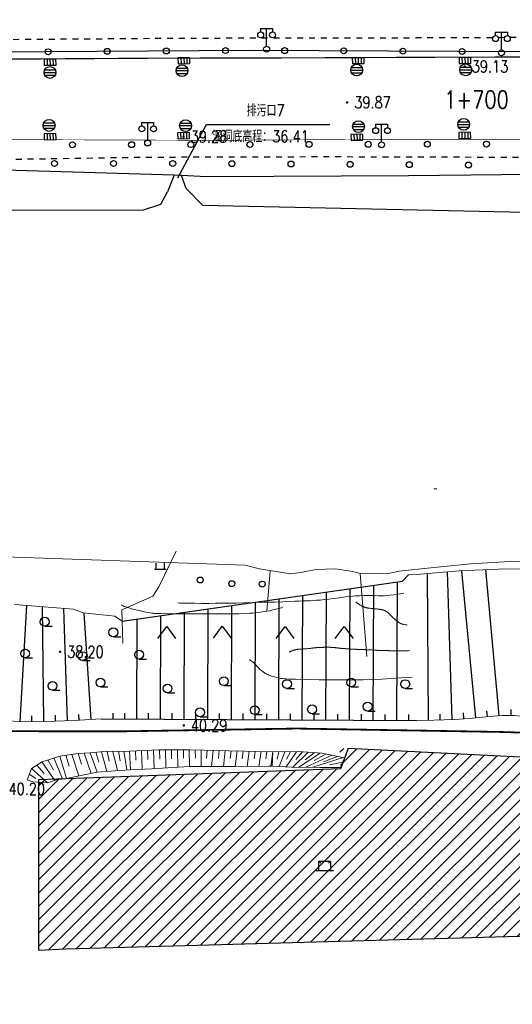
# Model space of a CAD drawing. Extents: x 39508475 to 39522402, y 3783947 to 3795549.
# Tile 56 of 256: x 39510715 to 39510798, y 3794288 to 3794455. Entities that reach past the tile are written whole.
import ezdxf
from ezdxf.enums import TextEntityAlignment as Align

# ---------------------------------------------------------------- set-up
doc = ezdxf.new("R2010")
doc.units = 0
doc.linetypes.add('X3', pattern=[5, 4, -1])
doc.linetypes.add('X6', pattern=[2, 1, -1])
doc.layers.get('0').update_dxf_attribs({"linetype": 'CONTINUOUS'})
doc.layers.add('ASSIST', color=7, linetype='CONTINUOUS', plot=False)
for name, color, linetype in [('COMPONENT', 7, 'CONTINUOUS'), ('DLDW', 14, 'CONTINUOUS'), ('DLSS', 4, 'CONTINUOUS'), ('DMTZ', 3, 'CONTINUOUS'), ('GCD', 1, 'CONTINUOUS'), ('JCDL_DGX', 30, 'CONTINUOUS'), ('JMD', 6, 'CONTINUOUS'), ('SXSS', 5, 'CONTINUOUS'), ('ZBTZ', 3, 'CONTINUOUS'), ('断面线', 2, 'CONTINUOUS')]:
    doc.layers.add(name, color=color, linetype=linetype)
doc.styles.add('HZ', font='rs', dxfattribs={"width": 0.8, "bigfont": 'hztxt'})
doc.linetypes.add('10411', pattern='A,2,[150,AAA.SHX,S=1,R=0,X=0,Y=1],2,[151,AAA.SHX,S=1,R=0,X=0,Y=3],1e-11', length=4)
doc.linetypes.add('10422', pattern='A,2,[150,AAA.SHX,S=1,R=0,X=0,Y=1],2,[177,AAA.SHX,S=1,R=0,X=0,Y=0.8],1e-09', length=4)
doc.linetypes.add('X4', pattern='A,0,-1e-09,[149,symbolx.shx,S=0.15,R=0,X=0,Y=0],-1.6', length=1.6)

# ---------------------------------------------------------------- blocks, each defined once
blk = doc.blocks.new('9330003')
at = {"color": 0}
blk.add_line((0, -0.75), (1.25, -0.75), dxfattribs=at)
blk.add_circle((0, 0), 0.75, dxfattribs=at)
blk = doc.blocks.new('9120003')
at = {"color": 0}
for p, q in [((-1, 0), (1, 0)), ((-0.7, 0), (-0.7, 1)), ((0.7, 0), (0.7, 1))]:
    blk.add_line(p, q, dxfattribs=at)
blk = doc.blocks.new('9340003')
at = {"color": 0}
blk.add_circle((0, 0), 0.5, dxfattribs=at)
blk = doc.blocks.new('9420003')
at = {"color": 0, "linetype": 'Continuous'}
for p, q in [((-1.5, -2), (0, 0)), ((0, 0), (1.5, -2))]:
    blk.add_line(p, q, dxfattribs=at)
blk = doc.blocks.new('3552000')
at = {"color": 0}
for p, q in [((-1.5, 0), (1.5, 0)), ((-1, 1.6), (-0.65, 1.25)), ((-1, 1.6), (1, 1.6)), ((-1, 0), (-1, 1.6)), ((1, 1.6), (0.65, 1.25)), ((1, 1.6), (1, 0))]:
    blk.add_line(p, q, dxfattribs=at)
blk = doc.blocks.new('gc097')
for p, q in [((-1, 2.9), (-1, 3.5)), ((-1, 3.5), (1, 3.5)), ((0, 0.5), (0, 3.5)), ((1, 3.5), (1, 2.9))]:
    blk.add_line(p, q)
for centre in [(-1, 2.4), (1, 2.4), (0, 0)]:
    blk.add_circle(centre, 0.5)
blk = doc.blocks.new('gc170')
at = {"linetype": 'Continuous'}
blk.add_circle((0, 0), 0.5, dxfattribs=at)
blk = doc.blocks.new('gcbj0104')
for p, q in [((-0.5, 0.5), (-0.5, -0.5)), ((0, 0.5), (0, -0.5)), ((0.5, 0.5), (0.5, -0.5))]:
    blk.add_line(p, q)
blk.add_lwpolyline([(-1, 0.5), (-1, -0.5), (1, -0.5), (1, 0.5)], close=True)
blk = doc.blocks.new('gcbj0103')
for p, q in [((-1, 0), (1, 0)), ((-0.9, 0.43), (0.9, 0.43)), ((-0.88, -0.47), (0.88, -0.47))]:
    blk.add_line(p, q)
blk.add_circle((0, 0), 1)
blk = doc.blocks.new('gc200')
at = {"const_width": 0.2}
blk.add_lwpolyline([(-0.1, 0, 1), (0.1, 0, 1)], format="xyb", close=True, dxfattribs=at)

msp = doc.modelspace()

# ---------------------------------------------------------------- hatches: boundary and pattern name
at = {"layer": 'JMD', "linetype": 'Continuous'}
h = msp.add_hatch(dxfattribs=at)
h.set_pattern_fill('411B', color=256, style=0)
h.set_pattern_definition([(45, (39000000, 0), (-1.1313708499, 1.1313708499), [])])
h.paths.add_polyline_path([(39510722.40369, 3794297.28646), (39510813.24724, 3794299.80283), (39510813.66684, 3794304.62588), (39510830.03127, 3794304.41618), (39510831.70967, 3794328.11203), (39510768.76956, 3794331.2575), (39510768.88574, 3794327.77322), (39510717.80205, 3794325.90773), (39510717.80205, 3794297.09174)])

# ---------------------------------------------------------------- linework, layer by layer
at = {"color": 6, "linetype": 'Continuous'}
for p, q in [((39510741.38447, 3794427.82703), (39510746.25501, 3794436.82216)), ((39510746.25501, 3794436.82216), (39510767.10501, 3794436.82216))]:
    msp.add_line(p, q, dxfattribs=at)
at = {"layer": 'ASSIST', "linetype": 'Continuous', "flags": 128}
msp.add_lwpolyline([(39510859.43897, 3794449.36775), (39510812.05619, 3794449.09082), (39510753.63243, 3794449.36553), (39510710.40602, 3794449.08859), (39510663.77996, 3794448.81231), (39510628.72779, 3794448.81231), (39510579.35106, 3794449.08969), (39510523.44534, 3794448.95433), (39510443.84353, 3794448.81497), (39510404.70219, 3794448.6765), (39510382.5348, 3794452.27673), (39510379.48679, 3794452.27673), (39510338.15234, 3794452.14627), (39510305.95415, 3794452.28585), (39510274.36564, 3794449.37797), (39510224.43076, 3794444.24901), (39510215.51537, 3794442.72361), (39510176.30681, 3794434.8308), (39510114.86409, 3794428.59674), (39510082.39132, 3794425.40747)], dxfattribs=at)
at = {"layer": 'ASSIST', "linetype": 'X4', "lineweight": 0}
for points in [[(39510834.48508, 3794360.44835), (39510820.502, 3794360.52), (39510818.87, 3794360.931), (39510816.945, 3794361.78), (39510812.475, 3794361.274), (39510805.097, 3794361.539), (39510796.945, 3794361.637), (39510788.931, 3794361.264), (39510781.725, 3794360.648), (39510780.408, 3794360.596), (39510779.393, 3794359.546)], [(39510731.987, 3794352.742), (39510730.713, 3794353.585), (39510725.359, 3794354.158), (39510723.763, 3794354.792), (39510717.298, 3794355.28), (39510713.74, 3794355.579)]]:
    msp.add_lwpolyline(points, dxfattribs=at)
at = {"layer": 'ASSIST', "linetype": 'X4', "flags": 128}
msp.add_lwpolyline([(39510731.98729, 3794352.74335), (39510779.393, 3794359.546)], dxfattribs=at)
at = {"layer": 'DLSS', "linetype": 'X6', "flags": 128}
for points in [[(39510892.56375, 3794451.68022), (39510874.84713, 3794451.51525), (39510839.3146, 3794451.51587), (39510806.98539, 3794451.57112), (39510778.18036, 3794451.46194), (39510742.48863, 3794451.40633), (39510713.12321, 3794451.18593), (39510678.31982, 3794451.07594), (39510659.47566, 3794451.02113), (39510637.55522, 3794451.29573), (39510611.23454, 3794450.85616), (39510586.76405, 3794450.91045), (39510551.96356, 3794450.91063), (39510519.63337, 3794450.69049), (39510513.639, 3794451.06402), (39510460.3109, 3794451.60663), (39510401.62215, 3794451.01487), (39510395.79846, 3794452.00139), (39510381.65767, 3794454.57221), (39510376.62363, 3794454.47356), (39510329.0043, 3794454.47419), (39510304.97034, 3794454.17792), (39510262.49479, 3794450.12287), (39510218.31488, 3794445.17948), (39510178.40602, 3794437.57295), (39510168.04183, 3794436.58642), (39510121.39143, 3794431.35246), (39510076.61719, 3794426.61049)], [(39509114.05604, 3794290.33142), (39509112.24991, 3794295.83282), (39509112.1639, 3794300.73249), (39509115.17413, 3794309.24247), (39509120.24853, 3794313.1966), (39509122.14067, 3794314.05619), (39509132.37548, 3794314.57195), (39509159.20957, 3794317.32265), (39509189.76964, 3794320.25811), (39509213.70529, 3794322.58523), (39509234.28659, 3794324.74112), (39509259.26076, 3794326.89452), (39509287.06643, 3794329.74057), (39509297.9893, 3794330.5142), (39509318.14864, 3794332.83689), (39509350.33947, 3794335.93364), (39509384.6139, 3794339.4617), (39509418.97552, 3794342.56176), (39509445.91722, 3794344.97718), (39509470.5421, 3794347.30181), (39509492.58016, 3794349.62934), (39509517.37924, 3794352.03979), (39509558.77979, 3794355.99696), (39509584.87378, 3794358.92856), (39509614.7487, 3794361.76811), (39509642.81294, 3794364.61154), (39509666.41218, 3794366.84787), (39509694.74334, 3794369.51619), (39509724.44053, 3794372.26882), (39509742.43872, 3794374.16158), (39509776.0113, 3794377.43301), (39509804.43055, 3794380.3613), (39509828.79315, 3794382.59707), (39509851.696, 3794385.09155), (39509877.43497, 3794387.84556), (39509900.33763, 3794389.82496), (39509921.34805, 3794391.97878), (39509959.05459, 3794395.24647), (39509980.92335, 3794397.65886), (39510005.89307, 3794399.55024), (39510029.41212, 3794402.38952), (39510053.15906, 3794405.4893), (39510069.35519, 3794406.69536), (39510090.36007, 3794409.01888), (39510110.3385, 3794410.91413), (39510135.56217, 3794412.97921), (39510165.00206, 3794416.59047), (39510179.4688, 3794417.53933), (39510201.93835, 3794419.94799), (39510211.67389, 3794420.80772), (39510215.28617, 3794420.89368), (39510220.36058, 3794420.37792), (39510227.77585, 3794419.60457), (39510232.50622, 3794419.60457), (39510243.70161, 3794420.46223), (39510264.36074, 3794422.52635), (39510286.39943, 3794424.59158), (39510302.15519, 3794426.0551), (39510313.01318, 3794427.00383), (39510323.16198, 3794427.00383), (39510342.10988, 3794427.0902), (39510358.12292, 3794427.17643), (39510367.75567, 3794426.74664), (39510386.3599, 3794427.26267), (39510401.78143, 3794427.2635), (39510407.8019, 3794427.60733), (39510414.08038, 3794428.38097), (39510433.28412, 3794430.18625), (39510439.13257, 3794430.87392), (39510443.34691, 3794430.87392), (39510457.30994, 3794430.87531), (39510482.53471, 3794430.96168), (39510508.18649, 3794431.04736), (39510540.1194, 3794431.04736), (39510559.07547, 3794431.21927), (39510589.8041, 3794430.87571), (39510611.59039, 3794430.87599), (39510628.72725, 3794430.87641), (39510644.67099, 3794431.04763), (39510675.80541, 3794430.78975), (39510703.7148, 3794430.79597), (39510735.4826, 3794431.31173), (39510766.13777, 3794431.39644), (39510796.52455, 3794431.31103), (39510821.50199, 3794431.13952), (39510841.64608, 3794431.39754), (39510865.15551, 3794431.22562), (39510898.04013, 3794431.31144), (39510898.81418, 3794431.99911), (39510923.00767, 3794432.17158), (39510942.55698, 3794431.9137), (39510961.06739, 3794431.9137), (39510991.10671, 3794431.91315), (39511011.9482, 3794432.17075), (39511037.77999, 3794432.34239), (39511063.17658, 3794432.60055), (39511081.10047, 3794432.08479), (39511081.87453, 3794431.31116), (39511101.8427, 3794431.39657), (39511117.7731, 3794431.73943), (39511141.57872, 3794431.77863), (39511222.30607, 3794431.78591), (39511249.35029, 3794431.95585), (39511271.48104, 3794431.95612), (39511288.07744, 3794431.95612), (39511301.68013, 3794431.10642), (39511317.01132, 3794429.57492), (39511319.64684, 3794429.48994), (39511338.71295, 3794426.34277), (39511352.83597, 3794422.76789), (39511369.52188, 3794418.934), (39511394.79447, 3794411.36743), (39511418.11984, 3794403.95633), (39511445.34414, 3794394.85157), (39511474.10351, 3794385.66567), (39511495.04762, 3794379.36546), (39511537.59183, 3794365.75798), (39511568.74567, 3794355.97838), (39511603.81306, 3794344.91644), (39511623.30407, 3794339.20992), (39511650.62245, 3794329.8482), (39511658.18894, 3794327.72395), (39511661.92968, 3794327.0442), (39511677.85959, 3794323.80646), (39511701.0162, 3794320.1447), (39511713.00356, 3794318.70021), (39511726.43622, 3794318.19038), (39511738.20057, 3794318.6151), (39511757.28112, 3794319.54676), (39511766.20789, 3794320.39647), (39511782.10602, 3794322.86059), (39511802.71267, 3794326.26854), (39511834.54072, 3794331.20417), (39511859.47468, 3794334.6113), (39511885.1765, 3794339.03533), (39511910.19709, 3794342.69505), (39511931.73182, 3794345.50192), (39511942.95405, 3794347.71114), (39511962.4587, 3794350.69287), (39511973.00078, 3794352.3073), (39511997.33935, 3794356.14173), (39512018.79276, 3794359.45732), (39512047.22551, 3794363.96524), (39512076.58233, 3794368.56058), (39512100.07722, 3794372.64842), (39512109.04357, 3794374.20188)]]:
    msp.add_lwpolyline(points, dxfattribs=at)
at = {"layer": 'DLSS', "linetype": 'Continuous', "flags": 128}
for points, const_width in [([(39510892.95305, 3794453.52362), (39510892.62175, 3794450.70906), (39510892.34566, 3794449.16382), (39510891.24131, 3794448.7775), (39510885.27778, 3794448.55676), (39510860.45405, 3794448.33183), (39510832.64825, 3794448.38702), (39510810.09929, 3794448.27638), (39510785.94405, 3794448.22084), (39510762.44688, 3794448.11082), (39510737.68169, 3794448.05554), (39510711.04282, 3794447.88838)], 0.2), ([(39510693.11556, 3794434.33472), (39510721.88188, 3794434.24147), (39510748.21319, 3794434.14762), (39510777.16908, 3794434.33442), (39510809.67539, 3794434.33396), (39510823.82721, 3794434.33426), (39510852.30955, 3794434.24116), (39510883.7815, 3794434.24146), (39510917.1395, 3794434.61761), (39510947.50306, 3794434.43051), (39510979.28112, 3794434.43096), (39511017.51378, 3794434.71085), (39511062.95499, 3794434.33485), (39511098.74582, 3794434.61595), (39511125.91845, 3794435.08415), (39511152.90782, 3794434.8038), (39511179.23538, 3794434.7092)], 0.1)]:
    msp.add_lwpolyline(points, dxfattribs=dict(at, const_width=const_width))
at = {"layer": 'DLSS', "linetype": 'X3', "const_width": 0.3, "flags": 128}
msp.add_lwpolyline([(39509115.83491, 3794201.06317), (39509126.55477, 3794210.45786), (39509130.51645, 3794212.39892), (39509159.51346, 3794215.03875), (39509207.40211, 3794218.07486), (39509225.30682, 3794219.3266), (39509228.88011, 3794222.19936), (39509238.6678, 3794234.85502), (39509242.86251, 3794239.51355), (39509257.02184, 3794243.48767), (39509261.91569, 3794243.64296), (39509289.12945, 3794241.93669), (39509315.64685, 3794240.14964), (39509332.75644, 3794241.46991), (39509358.18356, 3794240.22775), (39509379.27259, 3794241.62566), (39509386.18611, 3794243.10086), (39509391.15764, 3794243.10086), (39509400.47925, 3794243.02322), (39509412.38861, 3794242.17313), (39509417.74853, 3794241.62963), (39509421.7879, 3794241.78491), (39509427.69158, 3794242.4837), (39509444.41727, 3794243.49631), (39509465.80709, 3794243.8098), (39509489.91103, 3794245.05208), (39509517.2818, 3794246.99312), (39509553.9022, 3794250.41078), (39509589.12197, 3794254.9263), (39509630.63833, 3794256.99329), (39509680.16049, 3794263.82929), (39509707.62118, 3794265.56804), (39509737.86388, 3794269.93302), (39509794.70316, 3794276.15403), (39509850.66557, 3794282.62754), (39509880.16374, 3794286.35696), (39509954.7622, 3794297.42352), (39509964.21347, 3794301.81731), (39509969.9282, 3794302.14685), (39509974.54394, 3794302.14685), (39509978.17059, 3794302.14685), (39510023.11311, 3794305.38856), (39510088.4093, 3794314.72115), (39510113.14818, 3794318.86658), (39510126.22235, 3794322.50133), (39510146.96289, 3794323.37704), (39510152.85059, 3794324.06937), (39510158.39196, 3794324.24245), (39510167.13694, 3794324.58862), (39510192.46151, 3794325.19962), (39510213.7981, 3794325.72108), (39510219.59923, 3794326.67304), (39510232.6734, 3794327.45191), (39510260.06199, 3794328.23403), (39510275.49099, 3794329.01616), (39510282.07137, 3794329.01616), (39510298.4572, 3794329.01616), (39510315.18874, 3794329.96812), (39510324.10689, 3794330.66045), (39510329.9946, 3794331.09316), (39510345.52681, 3794332.48107), (39510368.32346, 3794333.43303), (39510394.05735, 3794334.64786), (39510406.00594, 3794336.3787), (39510417.98073, 3794338.02494), (39510452.54562, 3794337.59495), (39510479.78196, 3794337.59495), (39510543.88737, 3794336.29021), (39510556.54105, 3794336.29021), (39510581.31334, 3794336.5755), (39510618.07159, 3794335.43437), (39510652.44832, 3794335.43437), (39510686.25779, 3794334.29324), (39510720.16144, 3794334.10306), (39510731.95885, 3794334.10306), (39510761.49667, 3794334.57853), (39510795.67906, 3794334.00867), (39510826.72559, 3794333.05773), (39510851.78793, 3794333.24763), (39510863.29993, 3794332.96235), (39510872.81399, 3794332.96235), (39510879.28354, 3794332.96235), (39510904.25142, 3794334.68248), (39510911.4821, 3794334.68248), (39510945.95909, 3794333.15468), (39510980.63469, 3794333.24978), (39511012.8349, 3794333.44196), (39511047.12356, 3794333.63215), (39511082.55429, 3794334.48799), (39511110.90615, 3794335.43893), (39511139.01686, 3794333.15668), (39511167.68643, 3794331.15756), (39511206.73306, 3794327.91649), (39511240.07003, 3794325.43789), (39511276.54237, 3794319.63185), (39511308.7302, 3794313.92021), (39511343.5952, 3794306.68404), (39511391.97605, 3794294.40404), (39511438.25927, 3794284.49665), (39511464.71904, 3794278.31282), (39511487.58485, 3794272.97939), (39511519.49325, 3794265.93385), (39511557.88793, 3794257.24632), (39511582.13035, 3794253.86736), (39511626.90746, 3794244.6447), (39511638.75233, 3794243.03028), (39511652.34701, 3794240.60866), (39511681.84907, 3794233.47304), (39511694.36696, 3794234.68385), (39511704.89158, 3794235.23448), (39511713.97404, 3794237.88499), (39511732.37087, 3794243.38601), (39511778.62181, 3794247.98241), (39511821.93597, 3794253.29104), (39511832.70661, 3794255.42448), (39511837.05448, 3794256.48442), (39511843.94745, 3794257.22638), (39511884.35086, 3794263.798), (39511944.43671, 3794272.07796), (39511959.43624, 3794278.03052), (39511964.42039, 3794279.51443), (39511972.798, 3794281.8463), (39511984.56908, 3794284.07217), (39512007.92628, 3794289.3808), (39512054.95431, 3794294.47983), (39512090.72123, 3794299.15106), (39512102.49231, 3794301.16494), (39512112.4606, 3794301.58891), (39512113.8392, 3794302.11889)], dxfattribs=at)
at = {"layer": 'DMTZ', "linetype": 'Continuous'}
for p, q in [((39510783.75796, 3794335.97214), (39510783.59478, 3794360.80784)), ((39510787.75645, 3794336.07419), (39510786.98165, 3794361.09736)), ((39510791.7426, 3794336.39955), (39510789.37433, 3794361.28463)), ((39510795.72517, 3794336.77254), (39510793.46244, 3794361.47491)), ((39510774.43248, 3794335.99389), (39510774.54135, 3794358.84979)), ((39510778.43243, 3794335.97484), (39510778.54413, 3794359.42419)), ((39510762.43261, 3794336.05105), (39510762.533, 3794357.12661)), ((39510766.43257, 3794336.032), (39510766.53578, 3794357.70101)), ((39510770.43252, 3794336.01295), (39510770.53856, 3794358.2754)), ((39510714.7253, 3794335.78642), (39510715.83447, 3794355.40299)), ((39510750.43275, 3794336.10821), (39510750.52466, 3794355.40343)), ((39510754.43271, 3794336.08916), (39510754.52744, 3794355.97783)), ((39510758.43266, 3794336.0701), (39510758.53022, 3794356.55222)), ((39510718.72371, 3794335.76784), (39510718.52468, 3794355.18741)), ((39510722.72185, 3794335.88764), (39510722.12034, 3794354.91599)), ((39510726.71558, 3794336.10418), (39510725.57308, 3794354.13509)), ((39510738.43289, 3794336.16537), (39510738.51631, 3794353.68025)), ((39510742.43284, 3794336.14631), (39510742.5191, 3794354.25465)), ((39510746.4328, 3794336.12726), (39510746.52188, 3794354.82904)), ((39510734.43293, 3794336.18442), (39510734.51353, 3794353.10586)), ((39510724.71958, 3794335.97771), (39510724.65634, 3794336.9757)), ((39510730.43298, 3794336.20347), (39510730.43774, 3794337.20346)), ((39510732.43295, 3794336.19395), (39510732.43772, 3794337.19394)), ((39510736.43291, 3794336.17489), (39510736.43767, 3794337.17488)), ((39510740.43286, 3794336.15584), (39510740.43763, 3794337.15583)), ((39510744.43282, 3794336.13679), (39510744.43758, 3794337.13678)), ((39510748.43277, 3794336.11774), (39510748.43754, 3794337.11772)), ((39510752.43273, 3794336.09868), (39510752.43749, 3794337.09867)), ((39510756.43268, 3794336.07963), (39510756.43745, 3794337.07962)), ((39510760.43264, 3794336.06058), (39510760.4374, 3794337.06057)), ((39510764.43259, 3794336.04152), (39510764.43735, 3794337.04151)), ((39510768.43255, 3794336.02247), (39510768.43731, 3794337.02246)), ((39510772.4325, 3794336.00342), (39510772.43726, 3794337.00341)), ((39510776.43246, 3794335.98437), (39510776.43722, 3794336.98436)), ((39510780.43241, 3794335.96531), (39510780.43717, 3794336.9653)), ((39510785.75741, 3794336.01229), (39510785.72646, 3794337.01181)), ((39510789.75068, 3794336.22034), (39510789.66767, 3794337.21688)), ((39510793.73361, 3794336.58903), (39510793.63886, 3794337.58453)), ((39510797.72314, 3794336.78165), (39510797.74173, 3794337.78148)), ((39510716.72382, 3794335.74734), (39510716.71357, 3794336.74729)), ((39510720.72285, 3794335.82445), (39510720.69126, 3794336.82395))]:
    msp.add_line(p, q, dxfattribs=at)
at = {"layer": 'DMTZ', "linetype": '10411', "flags": 128}
for points in [[(39510740.77252, 3794428.24442), (39510712.09849, 3794429.08329), (39510667.81565, 3794428.94643), (39510624.21836, 3794428.95347), (39510615.02474, 3794428.86057), (39510612.85652, 3794428.38755), (39510611.74668, 3794428.01618), (39510610.11916, 3794426.22589)], [(39511126.17757, 3794422.45692), (39511097.01308, 3794424.83531), (39511062.04215, 3794426.20657), (39511026.71217, 3794425.79598), (39510999.9646, 3794426.20767), (39510965.6843, 3794425.7951), (39510924.56173, 3794427.30037), (39510883.72301, 3794427.71117), (39510859.86415, 3794427.71249), (39510845.62261, 3794427.43876), (39510817.23858, 3794428.53498), (39510780.36065, 3794428.12461), (39510746.23001, 3794427.98818), (39510742.02145, 3794428.20882)]]:
    msp.add_lwpolyline(points, dxfattribs=at)
at = {"layer": 'DMTZ', "linetype": '10422', "flags": 128}
msp.add_lwpolyline([(39510742.80115, 3794425.9749), (39510742.02145, 3794428.20882), (39510740.77252, 3794428.24442), (39510739.6232, 3794425.411)], dxfattribs=at)
at = {"layer": 'DMTZ', "linetype": 'Continuous', "lineweight": 0}
for points in [[(39510781.758, 3794335.959), (39510784.65, 3794335.978), (39510788.138, 3794336.086), (39510790.623, 3794336.293), (39510794.038, 3794336.618), (39510796.145, 3794336.811), (39510798.296, 3794336.771), (39510801.159, 3794336.485), (39510803.935, 3794336.373), (39510805.461, 3794336.361), (39510809.4, 3794336.164), (39510812.569, 3794335.994), (39510816.566, 3794335.754), (39510819.706, 3794335.396), (39510822.91, 3794334.562), (39510824.053, 3794334.414), (39510825.477, 3794334.271), (39510828.398, 3794334.276), (39510829.936, 3794334.266), (39510831.959, 3794334.253), (39510833.586, 3794334.43), (39510834.936, 3794335.478), (39510836.707, 3794336.716), (39510838.607, 3794339.583)], [(39510711.62, 3794335.962), (39510715.617, 3794335.736), (39510719.032, 3794335.771), (39510723.872, 3794335.924), (39510728.433, 3794336.213)]]:
    msp.add_lwpolyline(points, dxfattribs=at)
at = {"layer": 'DMTZ', "linetype": 'Continuous', "flags": 128}
msp.add_lwpolyline([(39510728.433, 3794336.213), (39510781.758, 3794335.959)], dxfattribs=at)
at = {"layer": 'JCDL_DGX', "color": 42, "linetype": 'Continuous', "lineweight": 15, "true_color": 0xc28700}
for points in [[(39510750, 3794355.805), (39510751.23111, 3794355.8256), (39510752.54337, 3794355.85385), (39510754.06607, 3794355.89301), (39510755.91478, 3794355.94563), (39510757.73324, 3794355.99953), (39510759.1423, 3794356.04346), (39510760.24008, 3794356.0807), (39510761.145, 3794356.115), (39510761.91991, 3794356.14578), (39510762.5294, 3794356.16985), (39510763.0169, 3794356.18888), (39510763.43374, 3794356.20492), (39510763.83946, 3794356.22291), (39510764.28521, 3794356.24928), (39510764.81592, 3794356.28718), (39510765.471, 3794356.339), (39510766.1807, 3794356.40171), (39510766.91655, 3794356.48048), (39510767.74947, 3794356.58398), (39510768.74404, 3794356.71929), (39510769.74162, 3794356.85338), (39510770.58581, 3794356.95231), (39510771.34294, 3794357.02244), (39510772.085, 3794357.072), (39510772.79444, 3794357.10674), (39510773.42906, 3794357.12121), (39510774.04202, 3794357.11507), (39510774.68793, 3794357.08938), (39510775.31196, 3794357.06294), (39510775.84278, 3794357.05403), (39510776.32236, 3794357.06324), (39510776.796, 3794357.09), (39510777.30044, 3794357.13376), (39510777.89567, 3794357.20681), (39510778.64479, 3794357.31837), (39510779.60082, 3794357.47518)], [(39510731.79391, 3794355.51326), (39510731.91862, 3794355.44404), (39510732.02362, 3794355.38917), (39510732.1171, 3794355.3447), (39510732.208, 3794355.306), (39510732.30816, 3794355.2667), (39510732.43643, 3794355.21995), (39510732.60708, 3794355.16078), (39510732.83164, 3794355.08502), (39510733.07246, 3794355.00603), (39510733.30415, 3794354.93474), (39510733.54762, 3794354.86511), (39510733.823, 3794354.791), (39510734.1273, 3794354.71344), (39510734.47937, 3794354.63082), (39510734.91605, 3794354.53502), (39510735.46862, 3794354.41875), (39510736.0146, 3794354.30618), (39510736.42649, 3794354.22424), (39510736.73181, 3794354.16778), (39510736.965, 3794354.13), (39510737.15271, 3794354.10212), (39510737.28721, 3794354.08285), (39510737.37671, 3794354.0711), (39510737.43236, 3794354.06528), (39510737.49227, 3794354.06107), (39510737.59776, 3794354.05537), (39510737.76242, 3794354.04752), (39510737.996, 3794354.037), (39510738.5088, 3794354.02594), (39510739.72212, 3794354.01602), (39510741.80679, 3794354.00642), (39510744.87685, 3794353.99628), (39510747.99099, 3794353.99054), (39510750, 3794353.99671)], [(39510741.405, 3794355.855), (39510741.71727, 3794355.83035), (39510741.98759, 3794355.8123), (39510742.23779, 3794355.79968), (39510742.491, 3794355.791), (39510742.82308, 3794355.78443), (39510743.36947, 3794355.77971), (39510744.19882, 3794355.77656), (39510745.36131, 3794355.77459), (39510746.60197, 3794355.7747), (39510747.72486, 3794355.77932), (39510748.82529, 3794355.78927), (39510750, 3794355.805)], [(39510771.471, 3794356.01), (39510771.65972, 3794355.87241), (39510771.80055, 3794355.77043), (39510771.90273, 3794355.69746), (39510771.978, 3794355.645), (39510772.04214, 3794355.60105), (39510772.10249, 3794355.56003), (39510772.16439, 3794355.51835), (39510772.23306, 3794355.47247), (39510772.30009, 3794355.42814), (39510772.35583, 3794355.39228), (39510772.40455, 3794355.36225), (39510772.451, 3794355.335), (39510772.49384, 3794355.31053), (39510772.529, 3794355.29092), (39510772.55914, 3794355.27475), (39510772.58724, 3794355.26034), (39510772.61524, 3794355.24657), (39510772.64497, 3794355.23277), (39510772.67935, 3794355.21765), (39510772.721, 3794355.2), (39510772.76589, 3794355.18163), (39510772.81242, 3794355.1638), (39510772.86507, 3794355.14489), (39510772.92793, 3794355.12335), (39510772.99107, 3794355.10222), (39510773.04474, 3794355.08485), (39510773.09319, 3794355.06994), (39510773.141, 3794355.056), (39510773.18546, 3794355.04336), (39510773.22132, 3794355.03332), (39510773.25124, 3794355.02515), (39510773.27824, 3794355.01801), (39510773.30677, 3794355.01109), (39510773.34241, 3794355.00375), (39510773.38909, 3794354.99527), (39510773.45, 3794354.985), (39510773.52736, 3794354.97358), (39510773.63585, 3794354.96077), (39510773.78815, 3794354.94526), (39510773.99409, 3794354.92592), (39510774.2044, 3794354.90645), (39510774.3731, 3794354.89047), (39510774.51255, 3794354.87677), (39510774.637, 3794354.864), (39510774.7512, 3794354.8521), (39510774.85217, 3794354.84168), (39510774.94824, 3794354.83189), (39510775.04809, 3794354.82183), (39510775.14298, 3794354.81213), (39510775.22043, 3794354.80373), (39510775.28625, 3794354.79592), (39510775.347, 3794354.788), (39510775.40193, 3794354.78049), (39510775.44589, 3794354.77425), (39510775.48209, 3794354.76878), (39510775.51424, 3794354.76357), (39510775.54565, 3794354.75822), (39510775.57912, 3794354.75223), (39510775.61792, 3794354.745), (39510775.665, 3794354.736), (39510775.7155, 3794354.72619), (39510775.76711, 3794354.71592), (39510775.82477, 3794354.70421), (39510775.89298, 3794354.69014), (39510775.96115, 3794354.67567), (39510776.01864, 3794354.66241), (39510776.06996, 3794354.64924), (39510776.12, 3794354.635), (39510776.16712, 3794354.62094), (39510776.20747, 3794354.60842), (39510776.24426, 3794354.59641), (39510776.28094, 3794354.58383), (39510776.31709, 3794354.57068), (39510776.35191, 3794354.55657), (39510776.38854, 3794354.54009), (39510776.43, 3794354.52), (39510776.4719, 3794354.49881), (39510776.51016, 3794354.47821), (39510776.54807, 3794354.45632), (39510776.58893, 3794354.43135), (39510776.63067, 3794354.40476), (39510776.67193, 3794354.37677), (39510776.7165, 3794354.34467), (39510776.768, 3794354.306), (39510776.82253, 3794354.26346), (39510776.87849, 3794354.21684), (39510776.94123, 3794354.16146), (39510777.01566, 3794354.0932), (39510777.09105, 3794354.02306), (39510777.15739, 3794353.96064), (39510777.22014, 3794353.90074), (39510777.285, 3794353.838), (39510777.34822, 3794353.77574), (39510777.4048, 3794353.71765), (39510777.4595, 3794353.65863), (39510777.51718, 3794353.59367), (39510777.57485, 3794353.52891), (39510777.62949, 3794353.47067), (39510777.68596, 3794353.41404), (39510777.749, 3794353.354), (39510777.81308, 3794353.29474), (39510777.87347, 3794353.24102), (39510777.93549, 3794353.18827), (39510778.0044, 3794353.13186), (39510778.07339, 3794353.07604), (39510778.13578, 3794353.0255), (39510778.19686, 3794352.97594), (39510778.262, 3794352.923), (39510778.32732, 3794352.86992), (39510778.38909, 3794352.81983), (39510778.4528, 3794352.76829), (39510778.52379, 3794352.71095), (39510778.59299, 3794352.65557), (39510778.64995, 3794352.61135), (39510778.69901, 3794352.57507), (39510778.745, 3794352.543), (39510778.78705, 3794352.51458), (39510778.82133, 3794352.49199), (39510778.8504, 3794352.47361), (39510778.87718, 3794352.45752), (39510778.90384, 3794352.44223), (39510778.93253, 3794352.42683), (39510778.96607, 3794352.40987), (39510779.007, 3794352.39), (39510779.05034, 3794352.36949), (39510779.09292, 3794352.35013), (39510779.13866, 3794352.33021), (39510779.19127, 3794352.30804), (39510779.24615, 3794352.286), (39510779.30043, 3794352.26656), (39510779.35914, 3794352.24811), (39510779.427, 3794352.229), (39510779.51582, 3794352.20816), (39510779.65324, 3794352.18321), (39510779.85609, 3794352.1515), (39510780.13692, 3794352.1108)], [(39510750, 3794353.99671), (39510750.24121, 3794353.99745), (39510751.76699, 3794354.01869), (39510752.755, 3794354.055), (39510753.49187, 3794354.09604), (39510754.07446, 3794354.13504), (39510754.54455, 3794354.17546), (39510754.95129, 3794354.22069), (39510755.32719, 3794354.26833), (39510755.68148, 3794354.31782), (39510756.04552, 3794354.37393), (39510756.45, 3794354.441), (39510756.90786, 3794354.52656), (39510757.47239, 3794354.65211), (39510758.20508, 3794354.83267), (39510759.15648, 3794355.07966)], [(39510780.57417, 3794347.76681), (39510780.46992, 3794347.76331), (39510780.38909, 3794347.76079), (39510780.32605, 3794347.75909), (39510780.274, 3794347.758), (39510780.22618, 3794347.75721), (39510780.179, 3794347.75663), (39510780.12811, 3794347.75623), (39510780.06941, 3794347.75596), (39510780.00908, 3794347.75573), (39510779.95208, 3794347.75551), (39510779.89337, 3794347.75527), (39510779.828, 3794347.755), (39510779.76016, 3794347.75473), (39510779.69219, 3794347.75452), (39510779.61773, 3794347.75435), (39510779.53082, 3794347.75421), (39510779.44433, 3794347.75409), (39510779.37142, 3794347.75402), (39510779.30638, 3794347.75399), (39510779.243, 3794347.754), (39510779.18386, 3794347.75404), (39510779.13475, 3794347.75414), (39510779.09189, 3794347.7543), (39510779.05111, 3794347.75454), (39510779.01001, 3794347.75477), (39510778.96595, 3794347.75492), (39510778.91458, 3794347.75499), (39510778.852, 3794347.755), (39510778.78305, 3794347.75495), (39510778.70776, 3794347.75481), (39510778.61855, 3794347.75455), (39510778.50877, 3794347.75416), (39510778.39911, 3794347.75375), (39510778.3103, 3794347.75344), (39510778.23578, 3794347.7532), (39510778.168, 3794347.753), (39510778.10681, 3794347.75282), (39510778.05702, 3794347.75266), (39510778.01489, 3794347.75249), (39510777.97623, 3794347.75231), (39510777.93776, 3794347.75215), (39510777.89639, 3794347.75204), (39510777.84802, 3794347.752), (39510777.789, 3794347.752), (39510777.72488, 3794347.752), (39510777.65738, 3794347.75192), (39510777.57991, 3794347.75177), (39510777.48653, 3794347.75153), (39510777.39261, 3794347.75143), (39510777.31314, 3794347.75176), (39510777.24186, 3794347.75261), (39510777.172, 3794347.754), (39510777.10613, 3794347.75566), (39510777.04982, 3794347.75753), (39510776.99861, 3794347.75979), (39510776.94769, 3794347.76261), (39510776.89687, 3794347.76551), (39510776.8461, 3794347.76806), (39510776.79062, 3794347.77049), (39510776.726, 3794347.773), (39510776.6582, 3794347.77553), (39510776.59077, 3794347.778), (39510776.51743, 3794347.78066), (39510776.43232, 3794347.7837), (39510776.34717, 3794347.78664), (39510776.27374, 3794347.7889), (39510776.20611, 3794347.79062), (39510776.138, 3794347.792), (39510776.07293, 3794347.79304), (39510776.01672, 3794347.79351), (39510775.96484, 3794347.79339), (39510775.91248, 3794347.79272), (39510775.86016, 3794347.79207), (39510775.80845, 3794347.79204), (39510775.75257, 3794347.79269), (39510775.688, 3794347.794), (39510775.62024, 3794347.79569), (39510775.55238, 3794347.79774), (39510775.47806, 3794347.80037), (39510775.39136, 3794347.80376), (39510775.30538, 3794347.80735), (39510775.23376, 3794347.81072), (39510775.171, 3794347.81418), (39510775.111, 3794347.818), (39510775.05567, 3794347.82191), (39510775.01042, 3794347.82571), (39510774.97187, 3794347.82972), (39510774.93618, 3794347.83429), (39510774.9002, 3794347.83887), (39510774.8606, 3794347.84296), (39510774.81336, 3794347.84688), (39510774.755, 3794347.851), (39510774.68979, 3794347.85507), (39510774.61682, 3794347.85883), (39510774.52864, 3794347.8626), (39510774.41879, 3794347.86671), (39510774.30891, 3794347.87067), (39510774.22064, 3794347.87387), (39510774.14749, 3794347.87656), (39510774.082, 3794347.879), (39510774.02329, 3794347.88114), (39510773.9756, 3794347.88272), (39510773.93538, 3794347.88381), (39510773.89858, 3794347.88457), (39510773.86213, 3794347.88536), (39510773.82321, 3794347.88661), (39510773.77797, 3794347.88845), (39510773.723, 3794347.891), (39510773.66382, 3794347.89403), (39510773.60278, 3794347.89767), (39510773.53402, 3794347.90231), (39510773.4522, 3794347.90826), (39510773.36965, 3794347.91424), (39510773.29817, 3794347.91895), (39510773.232, 3794347.92274), (39510773.165, 3794347.926), (39510773.10071, 3794347.92881), (39510773.04471, 3794347.9309), (39510772.99244, 3794347.93241), (39510772.9391, 3794347.93352), (39510772.88553, 3794347.93454), (39510772.8324, 3794347.93572), (39510772.77477, 3794347.93717), (39510772.708, 3794347.939), (39510772.63784, 3794347.94092), (39510772.56747, 3794347.9427), (39510772.4903, 3794347.94451), (39510772.40017, 3794347.94648), (39510772.3102, 3794347.94855), (39510772.23363, 3794347.95069), (39510772.16441, 3794347.95311), (39510772.096, 3794347.956), (39510772.03141, 3794347.95905), (39510771.97656, 3794347.96206), (39510771.9271, 3794347.96532), (39510771.87837, 3794347.96908), (39510771.82965, 3794347.97289), (39510771.78023, 3794347.97628), (39510771.72546, 3794347.97956), (39510771.661, 3794347.983), (39510771.59278, 3794347.98638), (39510771.52389, 3794347.98941), (39510771.44783, 3794347.99234), (39510771.35858, 3794347.99543), (39510771.26914, 3794347.99853), (39510771.19239, 3794348.00149), (39510771.1222, 3794348.00456), (39510771.052, 3794348.008), (39510770.98513, 3794348.01145), (39510770.92742, 3794348.01456), (39510770.87425, 3794348.01758), (39510770.82066, 3794348.02079), (39510770.76719, 3794348.0241), (39510770.71446, 3794348.02753), (39510770.6576, 3794348.03139), (39510770.592, 3794348.036), (39510770.5233, 3794348.041), (39510770.45475, 3794348.04634), (39510770.37997, 3794348.05255), (39510770.29298, 3794348.0601), (39510770.20673, 3794348.0676), (39510770.13479, 3794348.07361), (39510770.07158, 3794348.07858), (39510770.011, 3794348.083), (39510769.95491, 3794348.08691), (39510769.90858, 3794348.08996), (39510769.86849, 3794348.09235), (39510769.83069, 3794348.09434), (39510769.79287, 3794348.0963), (39510769.75271, 3794348.09858), (39510769.70627, 3794348.10141), (39510769.65, 3794348.105), (39510769.58903, 3794348.10891), (39510769.52492, 3794348.11296), (39510769.45144, 3794348.11752), (39510769.36293, 3794348.12296), (39510769.2739, 3794348.12858), (39510769.19844, 3794348.13382), (39510769.13062, 3794348.13914), (39510769.064, 3794348.145), (39510769.00114, 3794348.1509), (39510768.94747, 3794348.15637), (39510768.89872, 3794348.16188), (39510768.8503, 3794348.16791), (39510768.8019, 3794348.17409), (39510768.75321, 3794348.18013), (39510768.69966, 3794348.18659), (39510768.637, 3794348.194), (39510768.57101, 3794348.20184), (39510768.50496, 3794348.20991), (39510768.43269, 3794348.219), (39510768.34841, 3794348.2298), (39510768.26392, 3794348.24053), (39510768.19084, 3794348.24935), (39510768.12329, 3794348.25692), (39510768.055, 3794348.264), (39510767.98954, 3794348.27046), (39510767.93262, 3794348.27572), (39510767.87961, 3794348.28017), (39510767.82563, 3794348.28425), (39510767.77173, 3794348.28819), (39510767.71901, 3794348.29205), (39510767.66263, 3794348.29621), (39510767.598, 3794348.301), (39510767.53084, 3794348.30598), (39510767.46496, 3794348.31086), (39510767.39431, 3794348.31608), (39510767.31314, 3794348.32208), (39510767.23223, 3794348.32789), (39510767.16252, 3794348.33243), (39510767.09843, 3794348.336), (39510767.034, 3794348.339), (39510766.97264, 3794348.34156), (39510766.92008, 3794348.34349), (39510766.87216, 3794348.34492), (39510766.82436, 3794348.34602), (39510766.77649, 3794348.34684), (39510766.72827, 3794348.34727), (39510766.67518, 3794348.34731), (39510766.613, 3794348.347), (39510766.54698, 3794348.34628), (39510766.47947, 3794348.34479), (39510766.40404, 3794348.34233), (39510766.31477, 3794348.33875), (39510766.22609, 3794348.33507), (39510766.1529, 3794348.3322), (39510766.08961, 3794348.32992), (39510766.03, 3794348.328), (39510765.97527, 3794348.32634), (39510765.93029, 3794348.32506), (39510765.89165, 3794348.32405), (39510765.85553, 3794348.3232), (39510765.8195, 3794348.32235), (39510765.78118, 3794348.32127), (39510765.7368, 3794348.31985), (39510765.683, 3794348.318), (39510765.62485, 3794348.31594), (39510765.56418, 3794348.31374), (39510765.4951, 3794348.31118), (39510765.41229, 3794348.30806), (39510765.32884, 3794348.30481), (39510765.25734, 3794348.30173), (39510765.19209, 3794348.29855), (39510765.127, 3794348.295), (39510765.06463, 3794348.2914), (39510765.00964, 3794348.28805), (39510764.95749, 3794348.28464), (39510764.90346, 3794348.28089), (39510764.85014, 3794348.27702), (39510764.80065, 3794348.27315), (39510764.7507, 3794348.26892), (39510764.696, 3794348.264), (39510764.64163, 3794348.25891), (39510764.59294, 3794348.25407), (39510764.54583, 3794348.24905), (39510764.49612, 3794348.24342), (39510764.44587, 3794348.23757), (39510764.39673, 3794348.23175), (39510764.3442, 3794348.22539), (39510764.284, 3794348.218), (39510764.2224, 3794348.21021), (39510764.16462, 3794348.20238), (39510764.10557, 3794348.19375), (39510764.04025, 3794348.18366), (39510763.97226, 3794348.17333), (39510763.90316, 3794348.16382), (39510763.82643, 3794348.15432), (39510763.736, 3794348.144), (39510763.63536, 3794348.13321), (39510763.52026, 3794348.12196), (39510763.37878, 3794348.10915), (39510763.20068, 3794348.09379), (39510763.02504, 3794348.07894), (39510762.89279, 3794348.06802), (39510762.79513, 3794348.06034), (39510762.721, 3794348.055), (39510762.66045, 3794348.05094), (39510762.61377, 3794348.04807), (39510762.57775, 3794348.04623), (39510762.54846, 3794348.04518), (39510762.52015, 3794348.04429), (39510762.48779, 3794348.04306), (39510762.44803, 3794348.04133), (39510762.398, 3794348.039), (39510762.3432, 3794348.03652), (39510762.28554, 3794348.03425), (39510762.21939, 3794348.03199), (39510762.13968, 3794348.02954), (39510762.05938, 3794348.02687), (39510761.99101, 3794348.02376), (39510761.92916, 3794348.0199), (39510761.868, 3794348.015), (39510761.8099, 3794348.00985), (39510761.75957, 3794348.00503), (39510761.71294, 3794348.00012), (39510761.66571, 3794347.99471), (39510761.61877, 3794347.98884), (39510761.57323, 3794347.9822), (39510761.52496, 3794347.97412), (39510761.47, 3794347.964), (39510761.41373, 3794347.95303), (39510761.36057, 3794347.94175), (39510761.3058, 3794347.92908), (39510761.24481, 3794347.91403), (39510761.18317, 3794347.89823), (39510761.12597, 3794347.88272), (39510761.06823, 3794347.8661), (39510761.005, 3794347.847), (39510760.94034, 3794347.82676), (39510760.87722, 3794347.80585), (39510760.80988, 3794347.78226), (39510760.73282, 3794347.75416), (39510760.65719, 3794347.72605), (39510760.59522, 3794347.70241), (39510760.54225, 3794347.68139), (39510760.493, 3794347.661), (39510760.44233, 3794347.63893), (39510760.38401, 3794347.61164), (39510760.31196, 3794347.57614), (39510760.221, 3794347.53)], [(39510781.02397, 3794343.26275), (39510778.17119, 3794343.08315), (39510775.94862, 3794342.95799), (39510774.20021, 3794342.88004), (39510772.739, 3794342.839), (39510771.31536, 3794342.81732), (39510769.70802, 3794342.81208), (39510767.75171, 3794342.82413), (39510765.3039, 3794342.85322), (39510762.93725, 3794342.88702), (39510761.28575, 3794342.91677), (39510760.25369, 3794342.94491), (39510759.705, 3794342.974), (39510759.36312, 3794343.00185), (39510759.10777, 3794343.02535), (39510758.92218, 3794343.04632), (39510758.78505, 3794343.06677), (39510758.6606, 3794343.08919), (39510758.52264, 3794343.11754), (39510758.35718, 3794343.15496), (39510758.152, 3794343.204), (39510757.93465, 3794343.25859), (39510757.72346, 3794343.31688), (39510757.49921, 3794343.38462), (39510757.24351, 3794343.46694), (39510756.99117, 3794343.55227), (39510756.77953, 3794343.63131), (39510756.59215, 3794343.71094), (39510756.411, 3794343.798), (39510756.24227, 3794343.88482), (39510756.10151, 3794343.96357), (39510755.97786, 3794344.04095), (39510755.85934, 3794344.12374), (39510755.74301, 3794344.2097), (39510755.62754, 3794344.29894), (39510755.50223, 3794344.4001), (39510755.357, 3794344.521), (39510755.20436, 3794344.6542), (39510755.05124, 3794344.80156), (39510754.88328, 3794344.97802), (39510754.6871, 3794345.19661), (39510754.49459, 3794345.41223), (39510754.34037, 3794345.57753), (39510754.21319, 3794345.70383), (39510754.1, 3794345.805), (39510753.98545, 3794345.89856), (39510753.85316, 3794345.99626), (39510753.6893, 3794346.10759), (39510753.48212, 3794346.24113)]]:
    msp.add_lwpolyline(points, dxfattribs=at)
at = {"layer": 'JMD', "linetype": 'Continuous', "flags": 128}
msp.add_lwpolyline([(39510722.40369, 3794297.28646), (39510813.24724, 3794299.80283), (39510813.66684, 3794304.62588), (39510830.03127, 3794304.41618), (39510831.70967, 3794328.11203), (39510770.20141, 3794331.19979), (39510768.88574, 3794327.77322), (39510717.80205, 3794325.90773), (39510717.80205, 3794297.09174)], close=True, dxfattribs=at)
at = {"layer": 'SXSS', "linetype": 'Continuous', "flags": 128}
for points in [[(39510610.21308, 3794422.38111), (39510690.497, 3794422.268), (39510735.56898, 3794422.38542), (39510738.4837, 3794423.32183), (39510739.6232, 3794425.411)], [(39510742.80115, 3794425.9749), (39510745.54482, 3794423.15024), (39510800.102, 3794421.983), (39510939.669, 3794421.117), (39510997.44098, 3794419.24446)]]:
    msp.add_lwpolyline(points, dxfattribs=at)
at = {"layer": 'SXSS', "linetype": 'Continuous', "lineweight": 0}
for points in [[(39510785.18422, 3794375.16722), (39510784.6843, 3794375.17599)], [(39510707.234, 3794363.841), (39510752.74, 3794362.243), (39510755.168, 3794361.593), (39510760.46, 3794360.744), (39510762.479, 3794361.024), (39510764.76, 3794361.522), (39510768.03, 3794361.643), (39510770.981, 3794361.154), (39510772.217, 3794360.851), (39510777.246, 3794360.902), (39510778.829, 3794361.21), (39510784.685, 3794361.859), (39510790.861, 3794362.45), (39510797.546, 3794362.868), (39510805.452, 3794362.924)], [(39510750, 3794328.151), (39510743.272, 3794328.165), (39510736.965, 3794327.777), (39510733.384, 3794327.617), (39510731.53, 3794327.478), (39510727.74, 3794327.207), (39510722.556, 3794326.148), (39510720.846, 3794325.887), (39510719.36, 3794325.386), (39510716.875, 3794325.555), (39510715.88, 3794325.897), (39510716.662, 3794327.788), (39510718.433, 3794328.968), (39510721.425, 3794329.917), (39510724.549, 3794330.359), (39510726.576, 3794330.479), (39510728.851, 3794330.671), (39510733.225, 3794330.765), (39510738.181, 3794330.962), (39510743.427, 3794330.985), (39510748.267, 3794330.862), (39510750, 3794330.82)], [(39510715.88, 3794325.897), (39510716.662, 3794327.788), (39510718.433, 3794328.968), (39510721.425, 3794329.917), (39510724.549, 3794330.359), (39510726.576, 3794330.479), (39510728.851, 3794330.671), (39510733.225, 3794330.765), (39510738.181, 3794330.962), (39510743.427, 3794330.985), (39510748.267, 3794330.862), (39510750, 3794330.82)], [(39510724.505, 3794330.353), (39510725.086, 3794328.568)], [(39510725.54, 3794330.418), (39510726.703, 3794326.995)], [(39510726.576, 3794330.479), (39510727.74, 3794327.207)], [(39510727.523, 3794330.559), (39510728.035, 3794328.912)], [(39510728.471, 3794330.639), (39510729.353, 3794327.322)], [(39510729.421, 3794330.683), (39510729.79, 3794329.032)], [(39510730.372, 3794330.704), (39510731.167, 3794327.452)], [(39510731.323, 3794330.724), (39510731.648, 3794329.118)], [(39510732.274, 3794330.744), (39510732.78, 3794327.572)], [(39510733.225, 3794330.765), (39510733.384, 3794327.617)], [(39510734.235, 3794330.805), (39510734.308, 3794329.233)], [(39510735.244, 3794330.845), (39510735.38, 3794327.706)], [(39510736.254, 3794330.885), (39510736.316, 3794329.318)], [(39510737.263, 3794330.926), (39510737.375, 3794327.802)], [(39510738.273, 3794330.962), (39510738.323, 3794329.413)], [(39510739.284, 3794330.967), (39510739.369, 3794327.925)], [(39510740.294, 3794330.971), (39510740.33, 3794329.479)], [(39510741.304, 3794330.976), (39510741.363, 3794328.048)], [(39510742.315, 3794330.98), (39510742.337, 3794329.544)], [(39510743.325, 3794330.984), (39510743.357, 3794328.165)], [(39510744.335, 3794330.962), (39510744.345, 3794329.562)], [(39510745.345, 3794330.936), (39510745.354, 3794328.161)], [(39510746.355, 3794330.91), (39510746.229, 3794329.535)], [(39510747.365, 3794330.885), (39510747.102, 3794328.157)], [(39510748.376, 3794330.859), (39510748.238, 3794329.507)], [(39510749.386, 3794330.835), (39510749.1, 3794328.153)], [(39510750, 3794330.82), (39510752.772, 3794330.753), (39510757.467, 3794330.659), (39510761.812, 3794330.666), (39510765.78, 3794330.396), (39510769.575, 3794329.603), (39510768.87, 3794327.988), (39510765.523, 3794328.012), (39510760.596, 3794328.048), (39510757.339, 3794328.206), (39510756.759, 3794328.187), (39510751.091, 3794328.149), (39510750, 3794328.151)], [(39510750, 3794330.82), (39510752.772, 3794330.753), (39510757.467, 3794330.659), (39510761.812, 3794330.666), (39510765.78, 3794330.396), (39510769.575, 3794329.603), (39510768.87, 3794327.988)], [(39510750.396, 3794330.81), (39510750.247, 3794329.481)], [(39510751.406, 3794330.786), (39510751.097, 3794328.149)], [(39510752.416, 3794330.762), (39510752.256, 3794329.459)], [(39510753.426, 3794330.74), (39510753.095, 3794328.162)], [(39510754.436, 3794330.72), (39510754.265, 3794329.444)], [(39510755.446, 3794330.699), (39510755.092, 3794328.176)], [(39510756.457, 3794330.679), (39510756.274, 3794329.431)], [(39510757.467, 3794330.659), (39510757.09, 3794328.198)], [(39510757.467, 3794330.659), (39510757.339, 3794328.206)], [(39510758.464, 3794330.661), (39510758.194, 3794329.419)], [(39510759.461, 3794330.662), (39510758.508, 3794328.149)], [(39510761.456, 3794330.665), (39510759.676, 3794328.092)], [(39510760.459, 3794330.664), (39510759.775, 3794329.392)], [(39510763.447, 3794330.555), (39510760.844, 3794328.046)], [(39510762.452, 3794330.622), (39510761.356, 3794329.343)], [(39510765.436, 3794330.419), (39510761.868, 3794328.039)], [(39510764.442, 3794330.487), (39510762.935, 3794329.264)], [(39510718.415, 3794328.956), (39510720.61, 3794325.808)], [(39510719.417, 3794329.28), (39510720.334, 3794327.614)], [(39510720.421, 3794329.598), (39510721.904, 3794326.048)], [(39510721.425, 3794329.917), (39510722.556, 3794326.148)], [(39510722.452, 3794330.062), (39510723.022, 3794328.211)], [(39510723.479, 3794330.208), (39510724.629, 3794326.571)], [(39510767.395, 3794330.058), (39510763.038, 3794328.03)], [(39510769.348, 3794329.65), (39510764.207, 3794328.022)], [(39510766.419, 3794330.262), (39510764.436, 3794329.148)], [(39510768.371, 3794329.854), (39510765.997, 3794328.94)], [(39510769.269, 3794328.902), (39510767.03, 3794328.46)], [(39510716.662, 3794327.788), (39510719.36, 3794325.386)], [(39510717.539, 3794328.372), (39510718.762, 3794326.984)], [(39510768.87, 3794327.988), (39510765.377, 3794328.013)], [(39510715.88, 3794325.897), (39510716.875, 3794325.555)], [(39510716.271, 3794326.842), (39510717.349, 3794326.146)]]:
    msp.add_lwpolyline(points, dxfattribs=at)
at = {"layer": 'ZBTZ', "color": 114, "linetype": 'X4', "lineweight": 0, "true_color": 0x009944}
for points in [[(39510741.12, 3794364.626), (39510738.183, 3794358.554), (39510737.152, 3794356.966), (39510731.941, 3794354.68), (39510732.076, 3794349.032)], [(39510757.004, 3794361.287), (39510756.45, 3794354.441)], [(39510772.217, 3794360.851), (39510773.311, 3794346.787)]]:
    msp.add_lwpolyline(points, dxfattribs=at)

# ---------------------------------------------------------------- block references
at = {"layer": 'COMPONENT', "linetype": 'Continuous', "rotation": 1.103053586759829}
for p in [(39510719.77412, 3794447.37494), (39510742.41691, 3794447.61342), (39510771.89031, 3794447.65594), (39510789.93209, 3794447.66025), (39510719.77412, 3794434.76659), (39510742.35768, 3794434.94587), (39510789.89845, 3794434.99438), (39510771.66648, 3794434.66002)]:
    msp.add_blockref('gcbj0104', p, dxfattribs=at)
at = {"layer": 'COMPONENT', "linetype": 'Continuous'}
for p in [(39510742.08421, 3794445.94643, 38.889), (39510771.61721, 3794446.0471, 38.889), (39510790.06799, 3794446.08481, 38.889), (39510719.76982, 3794445.64049, 38.889), (39510719.61824, 3794436.67107, 38.889), (39510742.69129, 3794436.63753, 38.889), (39510771.92505, 3794436.47015, 38.889), (39510789.72166, 3794436.85402, 38.889)]:
    msp.add_blockref('gcbj0103', p, dxfattribs=at)
at = {"layer": 'DLDW', "linetype": 'Continuous'}
for p in [(39510756.39504, 3794449.59192), (39510796.09931, 3794448.96888), (39510736.28374, 3794433.69297), (39510775.83315, 3794433.39209)]:
    msp.add_blockref('gc097', p, dxfattribs=at)
at = {"layer": 'GCD', "linetype": 'Continuous'}
ref = msp.add_blockref('gc200', (39510789.882, 3794446.65, 39.127), dxfattribs=at)
ref.add_attrib('height', '39.13', dxfattribs={"linetype": 'Continuous', "height": 2, "style": 'HZ', "width": 0.8}).set_placement((39510791.082, 3794446.65, 39.127), align=Align.MIDDLE_LEFT)
ref = msp.add_blockref('gc200', (39510770.0176, 3794440.572, 39.865), dxfattribs=at)
ref.add_attrib('height', '39.87', dxfattribs={"linetype": 'Continuous', "height": 2, "style": 'HZ', "width": 0.8}).set_placement((39510771.2176, 3794440.572, 39.865), align=Align.MIDDLE_LEFT)
ref = msp.add_blockref('gc200', (39510742.356, 3794434.768, 39.275), dxfattribs=at)
ref.add_attrib('height', '39.28', dxfattribs={"linetype": 'Continuous', "height": 2, "style": 'HZ', "width": 0.8}).set_placement((39510743.556, 3794434.768, 39.275), align=Align.MIDDLE_LEFT)
ref = msp.add_blockref('gc200', (39510721.4701, 3794347.572, 38.199), dxfattribs=at)
ref.add_attrib('height', '38.20', dxfattribs={"linetype": 'Continuous', "height": 2, "style": 'HZ', "width": 0.8}).set_placement((39510722.6701, 3794347.572, 38.199), align=Align.MIDDLE_LEFT)
ref = msp.add_blockref('gc200', (39510742.397, 3794335.106, 40.291), dxfattribs=at)
ref.add_attrib('height', '40.29', dxfattribs={"linetype": 'Continuous', "height": 2, "style": 'HZ', "width": 0.8}).set_placement((39510743.597, 3794335.106, 40.291), align=Align.MIDDLE_LEFT)
ref = msp.add_blockref('gc200', (39510711.556, 3794324.357, 40.203), dxfattribs=at)
ref.add_attrib('height', '40.20', dxfattribs={"linetype": 'Continuous', "height": 2, "style": 'HZ', "width": 0.8}).set_placement((39510712.756, 3794324.357, 40.203), align=Align.MIDDLE_LEFT)
at = {"layer": 'JMD'}
msp.add_blockref('3552000', (39510766.197, 3794310.53), dxfattribs=at)
at = {"layer": 'ZBTZ', "linetype": 'Continuous'}
for p, rotation in [((39510719.44113, 3794449.14647), 180.3670752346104), ((39510729.44092, 3794449.21054), 180.3670752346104), ((39510739.44072, 3794449.27461), 180.3670752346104), ((39510749.44051, 3794449.33867), 180.3670752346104), ((39510759.44036, 3794449.33822), 179.7305924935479), ((39510769.44025, 3794449.2912), 179.7305924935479), ((39510779.44014, 3794449.24418), 179.7305924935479), ((39510789.44003, 3794449.19716), 179.7305924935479), ((39510723.56789, 3794433.39383), 180.1011196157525), ((39510733.56788, 3794433.41148), 180.1011196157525), ((39510743.56786, 3794433.42913), 180.1011196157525), ((39510753.56784, 3794433.44677), 180.1011196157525), ((39510763.56783, 3794433.46442), 180.1011196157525), ((39510773.56781, 3794433.48207), 180.1011196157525), ((39510783.5678, 3794433.49934), 180.0884042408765), ((39510793.56779, 3794433.51477), 180.0884042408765), ((39510720.51702, 3794430.2218), 359.9998740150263), ((39510730.51702, 3794430.22178), 359.9998740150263), ((39510740.51702, 3794430.22176), 359.9998740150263), ((39510750.51695, 3794430.19487), 359.6918200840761), ((39510760.5168, 3794430.14109), 359.6918200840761), ((39510770.51666, 3794430.0873), 359.6918200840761), ((39510780.51651, 3794430.03351), 359.6918200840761), ((39510790.51637, 3794429.97972), 359.6918200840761)]:
    msp.add_blockref('gc170', p, dxfattribs=dict(at, rotation=rotation))
at = {"layer": 'ZBTZ'}
for name, p in [('9120003', (39510738.411, 3794361.569)), ('9340003', (39510745.164, 3794359.717)), ('9340003', (39510750.506, 3794359.11)), ('9340003', (39510755.658, 3794359.036)), ('9420003', (39510739.507, 3794351.833)), ('9420003', (39510748.893, 3794351.905)), ('9420003', (39510759.504, 3794351.833)), ('9420003', (39510769.502, 3794351.833))]:
    msp.add_blockref(name, p, dxfattribs=at)
at = {"layer": 'ZBTZ', "color": 114}
for p in [(39510718.87, 3794352.661), (39510730.482, 3794350.861), (39510715.572, 3794347.28), (39510725.287, 3794346.843), (39510734.839, 3794347.099), (39510720.194, 3794341.801), (39510728.307, 3794342.364), (39510739.646, 3794341.356), (39510749.15, 3794342.59), (39510759.835, 3794342.099), (39510770.692, 3794342.379), (39510779.832, 3794342.099), (39510773.487, 3794338.288), (39510745.136, 3794337.313), (39510754.394, 3794337.681), (39510764.083, 3794337.827)]:
    msp.add_blockref('9330003', p, dxfattribs=at)

# ---------------------------------------------------------------- texts
at = {"color": 6, "linetype": 'Continuous', "style": 'HZ', "width": 0.8}
for s, p in [('排污口7', (39510753.01669, 3794438.19628)), ('涵洞底高程：36.41', (39510747.25501, 3794433.82216))]:
    msp.add_text(s, height=2, dxfattribs=at).set_placement(p)
at = {"layer": '断面线', "linetype": 'Continuous', "style": 'HZ', "width": 0.8}
msp.add_text('1+700', height=3, dxfattribs=at).set_placement((39510797.33146, 3794441.04764), align=Align.MIDDLE_RIGHT)

doc.saveas('drawing.dxf')
